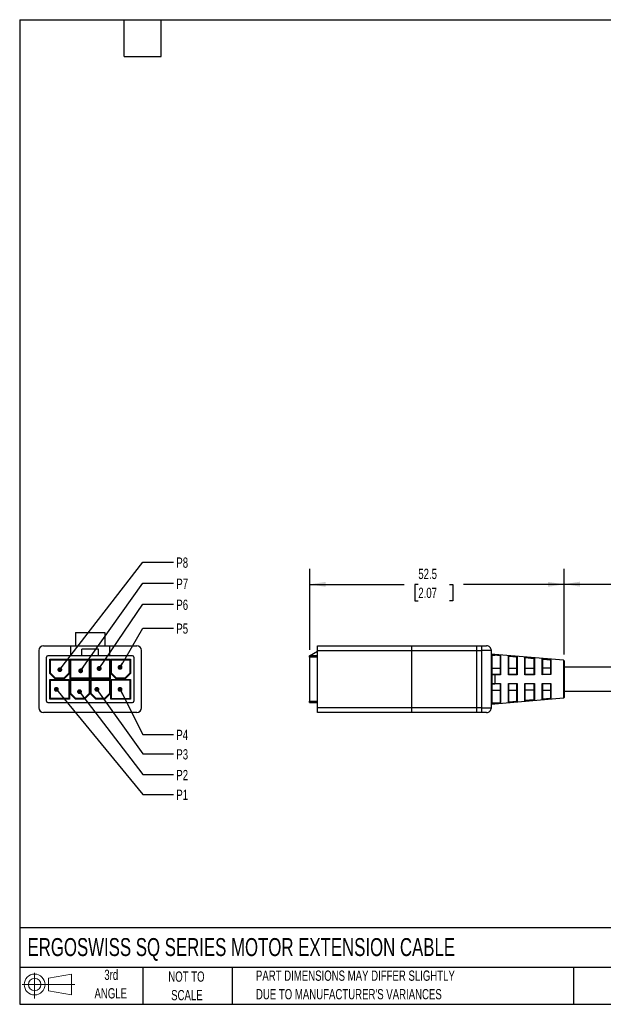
# Model space of a CAD drawing. Header units: millimetres. Extents: x 6 to 273, y 6 to 210.
# Tile 1 of 3: x 6 to 127, y 6 to 210. Entities that reach past the tile are written whole.
import ezdxf

# ---------------------------------------------------------------- set-up
doc = ezdxf.new("R2010")
doc.units = ezdxf.units.MM
doc.layers.add('DIMENSIONS', color=140, linetype='Continuous', lineweight=25)
doc.layers.add('TEXT', color=140, linetype='Continuous', lineweight=25)
doc.layers.add('SLD-DEFPOINTS', color=7, linetype='Continuous')
doc.styles.add('SLDTEXTSTYLE0', font='TXT', dxfattribs={"width": 0.7})
doc.dimstyles.new('SLDDIMSTYLE0', dxfattribs={"dimtxt": 2.158008, "dimasz": 3.302, "dimexe": 0, "dimexo": 0.0625, "dimgap": 0.539502, "dimtad": 0, "dimtih": 1, "dimtoh": 1, "dimrnd": 1e-09, "dimzin": 12, "dimdsep": 46, "dimtxsty": 'SLDTEXTSTYLE0', "dimsah": 1, "dimcen": 0.09, "dimadec": 0, "dimazin": 3, "dimtfac": 1, "dimtofl": 0, "dimtmove": 0, "dimatfit": 3, "dimfxl": 0, "dimfrac": 2, "dimtolj": 1, "dimtzin": 12, "dimarcsym": 0})
doc.dimstyles.new('SLDDIMSTYLE1', dxfattribs={"dimtxt": 0.18, "dimasz": 1.016, "dimexe": 0, "dimexo": 0.0625, "dimgap": 0, "dimtad": 0, "dimtih": 1, "dimtoh": 1, "dimdec": 0, "dimrnd": 1e-09, "dimzin": 0, "dimdsep": 46, "dimtxsty": 'Standard', "dimblk1": 'DOT', "dimblk2": 'DOT', "dimsah": 1, "dimcen": 0.09, "dimadec": 0, "dimazin": 0, "dimtfac": 1.016, "dimtdec": 0, "dimtofl": 0, "dimtmove": 0, "dimatfit": 3, "dimldrblk": 'DOT', "dimfxl": 0, "dimfrac": 2, "dimtolj": 1, "dimtzin": 0, "dimarcsym": 0})

# ---------------------------------------------------------------- blocks, each defined once
blk = doc.blocks.new('Block11')
at = {"color": 7, "linetype": 'Continuous', "lineweight": 18}
for p, q in [((2.59, 5.31), (2.59, 0)), ((5.48, 4.17), (10.18, 5.03)), ((5.48, 1.6), (5.48, 4.17)), ((10.18, 5.03), (10.18, 0.73)), ((0, 2.88), (10.87, 2.88)), ((5.48, 1.6), (10.18, 0.73))]:
    blk.add_line(p, q, dxfattribs=at)
for radius in [2.15, 1.29]:
    blk.add_circle((2.59, 2.88), radius, dxfattribs=at)
blk = doc.blocks.new('Block12')
at = {"layer": 'SLD-DEFPOINTS'}
blk.add_blockref('Block11', (0, 0), dxfattribs=at)
blk = doc.blocks.new('_D')
at = {"layer": 'DIMENSIONS'}
for p, q in [((118.71, 78.51), (118.71, 96.23)), ((154.8, 78.51), (154.8, 96.23)), ((146.42, 94.47), (145.01, 91.65)), ((147.13, 93.06), (146.42, 94.47)), ((118.71, 93.06), (130.98, 93.06)), ((144.31, 93.06), (142.49, 93.06)), ((145.01, 91.65), (144.31, 93.06)), ((154.8, 93.06), (147.13, 93.06))]:
    blk.add_line(p, q, dxfattribs=at)
for points in [[(118.71, 93.06), (122.01, 92.55), (122.01, 93.57)], [(154.8, 93.06), (151.5, 93.57), (151.5, 92.55)]]:
    blk.add_solid(points, dxfattribs=at)
at = {"layer": 'DIMENSIONS', "char_height": 2.117, "attachment_point": 1, "style": 'SLDTEXTSTYLE0'}
for s, insert in [('1.2M', (133.24, 95.79)), ('[3.9FT]', (131.46, 92.36))]:
    blk.add_mtext(s, dxfattribs=dict(at, insert=insert))
blk = doc.blocks.new('_D_1')
at = {"layer": 'DIMENSIONS'}
for p, q in [((66.21, 79.53), (66.21, 96.2)), ((118.71, 78.51), (118.71, 96.2)), ((66.21, 93.02), (85.71, 93.02)), ((88.63, 93.02), (87.91, 93.02)), ((87.91, 93.02), (87.91, 89.59)), ((95.04, 93.02), (95.77, 93.02)), ((95.77, 93.02), (95.77, 89.59)), ((118.71, 93.02), (97.97, 93.02)), ((87.91, 89.59), (88.63, 89.59)), ((95.77, 89.59), (95.04, 89.59))]:
    blk.add_line(p, q, dxfattribs=at)
for points in [[(66.21, 93.02), (69.51, 92.51), (69.51, 93.53)], [(118.71, 93.02), (115.41, 93.53), (115.41, 92.51)]]:
    blk.add_solid(points, dxfattribs=at)
at = {"layer": 'DIMENSIONS', "char_height": 2.117, "attachment_point": 1, "style": 'SLDTEXTSTYLE0'}
for s, insert in [('52.5', (88.63, 96.23)), ('2.07', (88.63, 92.32))]:
    blk.add_mtext(s, dxfattribs=dict(at, insert=insert))
blk = doc.blocks.new('_Dot')
at = {"color": 0, "linetype": 'ByBlock', "lineweight": -2}
blk.add_line((-0.5, 0), (-1, 0), dxfattribs=at)
at = {"color": 0, "linetype": 'ByBlock', "const_width": 0.5}
blk.add_lwpolyline([(-0.25, 0, 1), (0.25, 0, 1)], format="xyb", close=True, dxfattribs=at)

msp = doc.modelspace()

# ---------------------------------------------------------------- linework, layer by layer
for p, q in [((17.897, 83.058), (17.897, 80.358)), ((17.897, 83.058), (23.897, 83.058)), ((23.897, 83.058), (23.897, 80.358)), ((10.297, 79.358), (10.297, 67.558)), ((11.297, 80.358), (16.897, 80.358)), ((16.897, 78.258), (16.897, 80.358)), ((16.897, 80.358), (24.897, 80.358)), ((22.597, 79.658), (19.197, 79.658)), ((19.197, 78.258), (19.197, 79.658)), ((22.597, 78.258), (22.597, 79.658)), ((24.897, 80.358), (24.897, 78.258)), ((24.897, 80.358), (30.497, 80.358)), ((31.497, 67.558), (31.497, 79.358)), ((67.807, 79.358), (67.807, 80.358)), ((67.807, 80.358), (87.263, 80.358)), ((67.807, 67.558), (67.807, 79.358)), ((67.807, 79.358), (87.307, 79.358)), ((87.263, 80.358), (100.663, 80.358)), ((87.307, 67.558), (87.307, 79.358)), ((87.307, 79.358), (100.707, 79.358)), ((100.663, 80.358), (101.707, 80.358)), ((100.707, 67.558), (100.707, 79.358)), ((100.707, 79.358), (101.707, 79.358)), ((101.707, 80.358), (101.707, 79.358)), ((101.707, 80.358), (102.707, 80.358)), ((103.707, 79.358), (101.707, 79.358)), ((101.707, 79.358), (101.707, 67.558)), ((103.707, 67.558), (103.707, 79.358)), ((11.897, 68.908), (11.897, 78.008)), ((19.197, 78.258), (12.147, 78.258)), ((12.566, 77.588), (16.628, 77.588)), ((12.566, 74.612), (12.566, 77.588)), ((12.718, 77.437), (12.566, 77.588)), ((12.718, 77.437), (16.476, 77.437)), ((12.718, 74.675), (12.718, 77.437)), ((16.628, 77.588), (16.476, 77.437)), ((16.476, 77.437), (16.476, 74.675)), ((16.628, 77.588), (16.628, 74.612)), ((16.766, 77.588), (20.828, 77.588)), ((16.766, 73.527), (16.766, 77.588)), ((16.766, 77.588), (16.918, 77.437)), ((16.918, 77.437), (20.676, 77.437)), ((16.918, 73.679), (16.918, 77.437)), ((22.597, 78.258), (19.197, 78.258)), ((20.828, 77.588), (20.676, 77.437)), ((20.676, 77.437), (20.676, 73.679)), ((20.828, 77.588), (20.828, 73.527)), ((20.966, 73.527), (20.966, 77.588)), ((20.966, 77.588), (25.028, 77.588)), ((20.966, 77.588), (21.118, 77.437)), ((21.118, 77.437), (24.876, 77.437)), ((21.118, 73.679), (21.118, 77.437)), ((29.647, 78.258), (22.597, 78.258)), ((25.028, 77.588), (24.876, 77.437)), ((24.876, 77.437), (24.876, 73.679)), ((25.028, 77.588), (25.028, 73.527)), ((25.166, 77.588), (29.228, 77.588)), ((25.166, 74.612), (25.166, 77.588)), ((25.166, 77.588), (25.318, 77.437)), ((25.318, 77.437), (29.076, 77.437)), ((25.318, 74.675), (25.318, 77.437)), ((29.228, 77.588), (29.076, 77.437)), ((29.076, 77.437), (29.076, 74.675)), ((29.228, 77.588), (29.228, 74.612)), ((29.897, 78.008), (29.897, 68.908)), ((66.207, 78.258), (67.807, 79.211)), ((66.207, 78.008), (66.207, 78.258)), ((67.807, 78.258), (66.207, 78.258)), ((67.807, 78.008), (66.207, 78.008)), ((66.207, 78.008), (66.207, 68.908)), ((104.411, 78.558), (103.807, 78.558)), ((103.807, 78.558), (103.807, 78.474)), ((103.807, 78.474), (103.807, 78.376)), ((103.807, 78.474), (104.411, 78.474)), ((103.807, 78.376), (103.807, 75.749)), ((103.807, 78.376), (104.406, 78.376)), ((105.507, 78.28), (104.406, 78.376)), ((118.616, 77.339), (104.411, 78.558)), ((104.411, 78.558), (104.411, 78.474)), ((104.411, 78.474), (105.616, 78.369)), ((105.507, 78.251), (105.511, 78.28)), ((105.511, 78.28), (105.507, 78.28)), ((105.507, 78.251), (105.507, 74.458)), ((105.616, 78.369), (105.616, 74.376)), ((107.216, 78.229), (109.016, 78.072)), ((107.216, 74.377), (107.216, 78.229)), ((107.307, 78.123), (107.307, 78.111)), ((108.907, 77.983), (107.307, 78.123)), ((107.307, 74.458), (107.307, 78.111)), ((108.911, 77.982), (108.907, 77.983)), ((108.907, 77.953), (108.911, 77.982)), ((108.907, 77.953), (108.907, 74.458)), ((109.016, 78.072), (109.016, 74.377)), ((110.616, 77.932), (112.616, 77.756)), ((110.616, 74.378), (110.616, 77.932)), ((110.707, 77.812), (110.706, 77.825)), ((112.507, 77.667), (110.707, 77.825)), ((110.707, 74.458), (110.707, 77.812)), ((112.512, 77.667), (112.507, 77.636)), ((112.507, 77.636), (112.507, 74.458)), ((112.616, 77.756), (112.616, 74.379)), ((114.216, 77.615), (116.016, 77.457)), ((114.216, 74.379), (114.216, 77.615)), ((114.306, 77.509), (114.307, 77.495)), ((115.907, 77.368), (114.306, 77.509)), ((114.307, 74.458), (114.307, 77.495)), ((115.907, 77.335), (115.912, 77.368)), ((115.912, 77.368), (115.907, 77.368)), ((115.907, 77.335), (115.907, 74.458)), ((116.016, 77.457), (116.016, 74.38)), ((118.616, 77.339), (118.616, 69.577)), ((118.707, 77.239), (118.707, 69.676)), ((103.807, 75.749), (103.807, 74.458)), ((103.807, 75.749), (105.507, 75.749)), ((107.307, 75.749), (108.907, 75.749)), ((110.707, 75.749), (112.507, 75.749)), ((115.907, 75.749), (114.307, 75.749)), ((133.599, 75.958), (118.707, 75.958)), ((12.566, 74.612), (12.718, 74.675)), ((13.651, 73.527), (12.566, 74.612)), ((12.566, 73.388), (16.628, 73.388)), ((12.566, 69.327), (12.566, 73.388)), ((12.566, 73.388), (12.718, 73.237)), ((12.718, 74.675), (13.714, 73.679)), ((12.718, 73.237), (16.476, 73.237)), ((12.718, 69.479), (12.718, 73.237)), ((13.651, 73.527), (13.714, 73.679)), ((15.543, 73.527), (13.651, 73.527)), ((15.48, 73.679), (13.714, 73.679)), ((15.48, 73.679), (16.476, 74.675)), ((15.543, 73.527), (15.48, 73.679)), ((16.628, 74.612), (15.543, 73.527)), ((16.628, 74.612), (16.476, 74.675)), ((16.628, 73.388), (16.476, 73.237)), ((16.476, 73.237), (16.476, 69.479)), ((16.628, 73.388), (16.628, 69.327)), ((16.918, 73.679), (16.766, 73.527)), ((20.828, 73.527), (16.766, 73.527)), ((16.766, 73.388), (20.828, 73.388)), ((16.766, 70.412), (16.766, 73.388)), ((16.766, 73.388), (16.918, 73.237)), ((20.676, 73.679), (16.918, 73.679)), ((16.918, 73.237), (20.676, 73.237)), ((16.918, 70.475), (16.918, 73.237)), ((20.828, 73.527), (20.676, 73.679)), ((20.828, 73.388), (20.676, 73.237)), ((20.676, 73.237), (20.676, 70.475)), ((20.828, 73.388), (20.828, 70.412)), ((20.966, 73.527), (21.118, 73.679)), ((25.028, 73.527), (20.966, 73.527)), ((20.966, 73.388), (25.028, 73.388)), ((20.966, 70.412), (20.966, 73.388)), ((21.118, 73.237), (20.966, 73.388)), ((24.876, 73.679), (21.118, 73.679)), ((21.118, 73.237), (24.876, 73.237)), ((21.118, 70.475), (21.118, 73.237)), ((24.876, 73.679), (25.028, 73.527)), ((25.028, 73.388), (24.876, 73.237)), ((24.876, 73.237), (24.876, 70.475)), ((25.028, 73.388), (25.028, 70.412)), ((25.166, 74.612), (25.318, 74.675)), ((26.251, 73.527), (25.166, 74.612)), ((25.166, 73.388), (29.228, 73.388)), ((25.166, 69.327), (25.166, 73.388)), ((25.318, 73.237), (25.166, 73.388)), ((26.314, 73.679), (25.318, 74.675)), ((29.076, 73.237), (25.318, 73.237)), ((25.318, 69.479), (25.318, 73.237)), ((26.314, 73.679), (26.251, 73.527)), ((28.143, 73.527), (26.251, 73.527)), ((28.08, 73.679), (26.314, 73.679)), ((29.076, 74.675), (28.08, 73.679)), ((28.143, 73.527), (28.08, 73.679)), ((29.228, 74.612), (28.143, 73.527)), ((29.076, 74.675), (29.228, 74.612)), ((29.228, 73.388), (29.076, 73.237)), ((29.076, 73.237), (29.076, 69.479)), ((29.228, 73.388), (29.228, 69.327)), ((103.807, 74.458), (103.807, 74.376)), ((103.807, 74.458), (104.406, 74.458)), ((103.807, 74.376), (103.807, 72.54)), ((104.411, 74.376), (103.807, 74.376)), ((104.406, 74.458), (105.507, 74.458)), ((104.411, 74.376), (104.411, 72.54)), ((105.616, 74.376), (104.411, 74.376)), ((105.507, 74.458), (105.511, 74.458)), ((109.016, 74.377), (107.216, 74.377)), ((107.307, 74.458), (108.907, 74.458)), ((108.907, 74.458), (108.911, 74.458)), ((112.616, 74.379), (110.616, 74.378)), ((110.706, 74.458), (112.507, 74.458)), ((112.507, 74.458), (112.512, 74.458)), ((116.016, 74.38), (114.216, 74.379)), ((114.306, 74.458), (115.91, 74.458)), ((115.912, 74.458), (115.907, 74.458)), ((103.807, 72.54), (104.411, 72.54)), ((103.807, 72.54), (103.807, 72.458)), ((103.807, 72.458), (104.406, 72.458)), ((103.807, 72.458), (103.807, 71.166)), ((103.807, 71.166), (105.507, 71.166)), ((103.807, 71.166), (103.807, 68.539)), ((105.507, 72.458), (104.406, 72.458)), ((104.411, 72.54), (105.616, 72.539)), ((105.511, 72.458), (105.507, 72.458)), ((105.507, 72.458), (105.507, 68.664)), ((105.507, 72.458), (105.511, 72.458)), ((105.616, 72.539), (105.616, 68.546)), ((107.216, 72.539), (109.016, 72.538)), ((107.216, 68.686), (107.216, 72.539)), ((107.307, 68.804), (107.307, 72.458)), ((108.907, 72.458), (107.307, 72.458)), ((107.307, 71.166), (108.907, 71.166)), ((108.911, 72.458), (108.907, 72.458)), ((108.907, 72.458), (108.907, 68.962)), ((108.907, 72.458), (108.911, 72.458)), ((109.016, 72.538), (109.016, 68.844)), ((110.616, 72.538), (112.616, 72.537)), ((110.616, 68.984), (110.616, 72.538)), ((110.707, 69.103), (110.707, 72.458)), ((112.507, 72.458), (110.707, 72.458)), ((112.507, 71.166), (110.707, 71.166)), ((112.512, 72.458), (112.507, 72.458)), ((112.507, 72.458), (112.507, 69.28)), ((112.507, 72.458), (112.512, 72.458)), ((112.616, 72.537), (112.616, 69.159)), ((114.216, 72.536), (116.016, 72.535)), ((114.216, 69.3), (114.216, 72.536)), ((115.907, 72.458), (114.306, 72.458)), ((114.307, 69.421), (114.307, 72.458)), ((114.307, 71.166), (115.907, 71.166)), ((115.912, 72.458), (115.907, 72.458)), ((115.907, 72.458), (115.907, 69.58)), ((115.907, 72.458), (115.912, 72.458)), ((116.016, 72.535), (116.016, 69.459)), ((12.718, 69.479), (12.566, 69.327)), ((16.628, 69.327), (12.566, 69.327)), ((16.476, 69.479), (12.718, 69.479)), ((16.628, 69.327), (16.476, 69.479)), ((16.766, 70.412), (16.918, 70.475)), ((17.851, 69.327), (16.766, 70.412)), ((17.914, 69.479), (16.918, 70.475)), ((17.914, 69.479), (17.851, 69.327)), ((19.743, 69.327), (17.851, 69.327)), ((19.68, 69.479), (17.914, 69.479)), ((20.676, 70.475), (19.68, 69.479)), ((19.743, 69.327), (19.68, 69.479)), ((20.828, 70.412), (19.743, 69.327)), ((20.828, 70.412), (20.676, 70.475)), ((20.966, 70.412), (21.118, 70.475)), ((22.051, 69.327), (20.966, 70.412)), ((22.114, 69.479), (21.118, 70.475)), ((22.051, 69.327), (22.114, 69.479)), ((23.943, 69.327), (22.051, 69.327)), ((23.88, 69.479), (22.114, 69.479)), ((24.876, 70.475), (23.88, 69.479)), ((23.943, 69.327), (23.88, 69.479)), ((25.028, 70.412), (23.943, 69.327)), ((25.028, 70.412), (24.876, 70.475)), ((25.166, 69.327), (25.318, 69.479)), ((29.228, 69.327), (25.166, 69.327)), ((25.318, 69.479), (29.076, 69.479)), ((29.076, 69.479), (29.228, 69.327)), ((104.411, 68.358), (118.616, 69.577)), ((112.616, 69.159), (110.616, 68.984)), ((110.706, 69.09), (112.507, 69.248)), ((110.707, 69.103), (110.706, 69.09)), ((112.507, 69.28), (112.512, 69.249)), ((112.507, 69.248), (112.512, 69.249)), ((116.016, 69.459), (114.216, 69.3)), ((114.306, 69.406), (115.91, 69.547)), ((114.307, 69.421), (114.306, 69.406)), ((115.912, 69.548), (115.907, 69.58)), ((118.707, 70.958), (134.274, 70.958)), ((12.147, 68.658), (29.647, 68.658)), ((66.207, 68.908), (67.807, 68.908)), ((66.207, 68.658), (66.207, 68.908)), ((66.207, 68.658), (67.807, 68.658)), ((87.307, 67.558), (67.807, 67.558)), ((67.807, 66.558), (67.807, 67.558)), ((100.707, 67.558), (87.307, 67.558)), ((101.707, 67.558), (100.707, 67.558)), ((101.707, 67.558), (103.707, 67.558)), ((101.707, 67.558), (101.707, 66.558)), ((103.807, 68.539), (103.807, 68.441)), ((103.807, 68.539), (104.406, 68.539)), ((104.411, 68.441), (103.807, 68.441)), ((103.807, 68.441), (103.807, 68.358)), ((103.807, 68.358), (104.411, 68.358)), ((104.406, 68.539), (105.507, 68.635)), ((105.616, 68.546), (104.411, 68.441)), ((104.411, 68.441), (104.411, 68.358)), ((105.511, 68.636), (105.507, 68.664)), ((105.507, 68.635), (105.511, 68.636)), ((109.016, 68.844), (107.216, 68.686)), ((107.307, 68.793), (108.907, 68.933)), ((107.307, 68.804), (107.307, 68.793)), ((108.911, 68.933), (108.907, 68.962)), ((108.907, 68.933), (108.911, 68.933)), ((30.497, 66.558), (11.297, 66.558)), ((87.263, 66.558), (67.807, 66.558)), ((100.663, 66.558), (87.263, 66.558)), ((101.707, 66.558), (100.663, 66.558)), ((102.707, 66.558), (101.707, 66.558))]:
    msp.add_line(p, q)
at = {"flags": 128}
msp.add_lwpolyline([(112.512, 77.667), (112.509, 77.667), (112.507, 77.667)], dxfattribs=at)
for centre, radius, start, end in [((11.297, 79.358), 1, 90, 180), ((30.497, 79.358), 1, 0, 90), ((81.678, 79.607), 5.634, 357.46243, 7.6551), ((95.081, 79.607), 5.632, 357.45991, 7.65762), ((102.707, 79.358), 1, 359.99966, 90.00004), ((12.147, 78.008), 0.25, 90, 180), ((29.647, 78.008), 0.25, 0, 90), ((103.807, 78.658), 0.1, 180.00626, 269.99468), ((118.607, 77.239), 0.1, 359.99462, 85.09975), ((118.607, 69.676), 0.1, 274.90001, 0.00548), ((11.297, 67.558), 1, 180, 270), ((12.147, 68.908), 0.25, 180, 270), ((29.647, 68.908), 0.25, 270, 0), ((30.497, 67.558), 1, 270, 0), ((81.678, 67.308), 5.634, 352.34491, 2.53756), ((94.852, 67.318), 5.86, 352.54193, 2.34054), ((102.707, 67.558), 1, 270, 0.00032), ((103.807, 68.258), 0.1, 90.0051, 179.99384)]:
    msp.add_arc(centre, radius, start, end)
for points, knots in [([(103.807, 78.474), (103.801, 78.475), (103.79, 78.475), (103.773, 78.478), (103.758, 78.483), (103.739, 78.492), (103.716, 78.508), (103.71, 78.529), (103.707, 78.54)], [0, 0, 0, 0, 0.1350424, 0.2656683, 0.3900441, 0.5064346, 0.7463544, 1, 1, 1, 1]), ([(103.807, 78.376), (103.805, 78.376), (103.799, 78.377), (103.786, 78.381), (103.763, 78.395), (103.731, 78.427), (103.717, 78.465), (103.709, 78.504), (103.708, 78.524), (103.707, 78.54)], [0, 0, 0, 0, 0.03783271, 0.08264999, 0.19546768, 0.43205122, 0.70415749, 0.77399277, 1, 1, 1, 1]), ([(104.406, 78.376), (104.407, 78.387), (104.407, 78.409), (104.409, 78.438), (104.409, 78.459), (104.41, 78.47), (104.411, 78.474)], [0, 0, 0, 0, 0.3460655, 0.6507762, 0.8777434, 1, 1, 1, 1]), ([(105.616, 78.369), (105.6, 78.365), (105.573, 78.359), (105.543, 78.335), (105.522, 78.309), (105.515, 78.29), (105.511, 78.28)], [0, 0, 0, 0, 0.3288349, 0.5681575, 0.7821219, 1, 1, 1, 1]), ([(107.307, 78.123), (107.305, 78.133), (107.3, 78.154), (107.283, 78.183), (107.256, 78.213), (107.23, 78.223), (107.216, 78.229)], [0, 0, 0, 0, 0.2031981, 0.4408598, 0.6810678, 1, 1, 1, 1]), ([(109.016, 78.072), (109, 78.068), (108.973, 78.061), (108.944, 78.037), (108.923, 78.012), (108.915, 77.992), (108.911, 77.982)], [0, 0, 0, 0, 0.3300584, 0.5689406, 0.7823158, 1, 1, 1, 1]), ([(110.706, 77.825), (110.704, 77.836), (110.7, 77.856), (110.683, 77.884), (110.657, 77.913), (110.632, 77.925), (110.616, 77.932)], [0, 0, 0, 0, 0.2151624, 0.4304328, 0.6534069, 1, 1, 1, 1]), ([(112.616, 77.756), (112.6, 77.752), (112.573, 77.745), (112.544, 77.721), (112.523, 77.696), (112.516, 77.677), (112.512, 77.667)], [0, 0, 0, 0, 0.3312225, 0.5697307, 0.7825005, 1, 1, 1, 1]), ([(114.306, 77.509), (114.304, 77.519), (114.299, 77.54), (114.283, 77.567), (114.257, 77.597), (114.231, 77.608), (114.216, 77.615)], [0, 0, 0, 0, 0.2148129, 0.4294594, 0.6525623, 1, 1, 1, 1]), ([(116.016, 77.457), (116, 77.452), (115.974, 77.445), (115.945, 77.421), (115.924, 77.397), (115.916, 77.378), (115.912, 77.368)], [0, 0, 0, 0, 0.331586, 0.5704844, 0.7826813, 1, 1, 1, 1]), ([(103.807, 75.749), (103.801, 75.749), (103.788, 75.75), (103.768, 75.754), (103.75, 75.76), (103.732, 75.77), (103.713, 75.787), (103.709, 75.804), (103.707, 75.814)], [0, 0, 0, 0, 0.1503804, 0.3024839, 0.4523618, 0.5962259, 0.7800782, 1, 1, 1, 1]), ([(103.707, 74.558), (103.709, 74.528), (103.713, 74.478), (103.735, 74.423), (103.757, 74.397), (103.772, 74.385), (103.789, 74.377), (103.801, 74.376), (103.807, 74.376)], [0, 0, 0, 0, 0.3949716, 0.6631265, 0.757183, 0.8423927, 0.9221503, 1, 1, 1, 1]), ([(103.807, 74.458), (103.805, 74.458), (103.799, 74.458), (103.786, 74.46), (103.762, 74.466), (103.733, 74.485), (103.722, 74.508), (103.716, 74.517), (103.716, 74.517), (103.715, 74.518), (103.714, 74.522), (103.709, 74.534), (103.708, 74.547), (103.707, 74.558)], [0, 0, 0, 0, 0.0490511, 0.1072166, 0.2504088, 0.5253148, 0.7335873, 0.7337639, 0.7350044, 0.7384557, 0.751486, 0.8019732, 1, 1, 1, 1]), ([(104.411, 74.376), (104.41, 74.386), (104.41, 74.406), (104.409, 74.431), (104.408, 74.448), (104.407, 74.456), (104.406, 74.458)], [0, 0, 0, 0, 0.39470892, 0.71618927, 0.92610279, 1, 1, 1, 1]), ([(105.511, 74.458), (105.515, 74.457), (105.527, 74.453), (105.547, 74.439), (105.577, 74.413), (105.601, 74.39), (105.616, 74.376)], [0, 0, 0, 0, 0.0995995, 0.2729392, 0.5329798, 1, 1, 1, 1]), ([(107.216, 74.377), (107.23, 74.39), (107.251, 74.411), (107.279, 74.437), (107.295, 74.451), (107.304, 74.456), (107.307, 74.458)], [0, 0, 0, 0, 0.4753479, 0.7496579, 0.930286, 1, 1, 1, 1]), ([(108.911, 74.458), (108.916, 74.457), (108.928, 74.454), (108.947, 74.44), (108.978, 74.414), (109.001, 74.391), (109.016, 74.377)], [0, 0, 0, 0, 0.10146, 0.2747406, 0.5345502, 1, 1, 1, 1]), ([(110.616, 74.378), (110.631, 74.392), (110.653, 74.414), (110.68, 74.44), (110.695, 74.453), (110.704, 74.457), (110.706, 74.458)], [0, 0, 0, 0, 0.5118712, 0.7641195, 0.9251693, 1, 1, 1, 1]), ([(112.512, 74.458), (112.516, 74.457), (112.528, 74.454), (112.548, 74.44), (112.578, 74.415), (112.601, 74.393), (112.616, 74.379)], [0, 0, 0, 0, 0.1037036, 0.2769775, 0.5350295, 1, 1, 1, 1]), ([(114.306, 74.459), (114.305, 74.458), (114.3, 74.456), (114.288, 74.448), (114.278, 74.439), (114.272, 74.432), (114.272, 74.432), (114.271, 74.431), (114.263, 74.42), (114.253, 74.403), (114.237, 74.387), (114.225, 74.381), (114.219, 74.38), (114.216, 74.379)], [0, 0, 0, 0, 0.0407407, 0.1244141, 0.3529054, 0.3532813, 0.3559621, 0.3631655, 0.3903576, 0.66824, 0.8454307, 0.9241286, 1, 1, 1, 1]), ([(116.016, 74.38), (116, 74.395), (115.976, 74.418), (115.942, 74.438), (115.925, 74.453), (115.915, 74.457), (115.91, 74.458)], [0, 0, 0, 0, 0.4970381, 0.7518651, 0.878364, 1, 1, 1, 1]), ([(103.807, 72.54), (103.801, 72.539), (103.789, 72.538), (103.772, 72.531), (103.757, 72.519), (103.735, 72.492), (103.713, 72.438), (103.709, 72.388), (103.707, 72.358)], [0, 0, 0, 0, 0.0778496, 0.1576094, 0.242825, 0.3369149, 0.6050727, 1, 1, 1, 1]), ([(103.807, 72.458), (103.805, 72.458), (103.799, 72.458), (103.787, 72.456), (103.763, 72.45), (103.734, 72.43), (103.718, 72.404), (103.709, 72.38), (103.708, 72.367), (103.707, 72.358)], [0, 0, 0, 0, 0.0499241, 0.1069092, 0.2419406, 0.505595, 0.7575157, 0.8146242, 1, 1, 1, 1]), ([(103.707, 71.102), (103.709, 71.111), (103.713, 71.129), (103.732, 71.145), (103.75, 71.155), (103.768, 71.162), (103.788, 71.166), (103.801, 71.166), (103.807, 71.166)], [0, 0, 0, 0, 0.2198755, 0.4037837, 0.5476452, 0.6975212, 0.8496221, 1, 1, 1, 1]), ([(104.406, 72.458), (104.407, 72.46), (104.408, 72.467), (104.409, 72.484), (104.41, 72.509), (104.41, 72.529), (104.411, 72.54)], [0, 0, 0, 0, 0.0738962, 0.2838106, 0.6052919, 1, 1, 1, 1]), ([(105.616, 72.539), (105.601, 72.525), (105.577, 72.502), (105.547, 72.476), (105.527, 72.462), (105.515, 72.459), (105.511, 72.458)], [0, 0, 0, 0, 0.4640725, 0.732071, 0.9008021, 1, 1, 1, 1]), ([(107.307, 72.458), (107.304, 72.459), (107.295, 72.464), (107.279, 72.479), (107.251, 72.504), (107.23, 72.525), (107.216, 72.539)], [0, 0, 0, 0, 0.06971343, 0.25034299, 0.52458669, 1, 1, 1, 1]), ([(109.016, 72.538), (109.001, 72.524), (108.977, 72.502), (108.947, 72.476), (108.927, 72.462), (108.916, 72.459), (108.911, 72.458)], [0, 0, 0, 0, 0.464148, 0.7304959, 0.8989962, 1, 1, 1, 1]), ([(110.706, 72.458), (110.704, 72.459), (110.695, 72.463), (110.68, 72.476), (110.653, 72.502), (110.631, 72.523), (110.616, 72.538)], [0, 0, 0, 0, 0.0746158, 0.2356858, 0.4879316, 1, 1, 1, 1]), ([(112.616, 72.537), (112.601, 72.523), (112.578, 72.501), (112.548, 72.475), (112.528, 72.462), (112.516, 72.459), (112.512, 72.458)], [0, 0, 0, 0, 0.4638594, 0.7284162, 0.8967549, 1, 1, 1, 1]), ([(114.306, 72.458), (114.303, 72.459), (114.294, 72.462), (114.279, 72.475), (114.253, 72.501), (114.231, 72.522), (114.216, 72.536)], [0, 0, 0, 0, 0.07723392, 0.23828233, 0.48919739, 1, 1, 1, 1]), ([(116.016, 72.535), (116.001, 72.521), (115.978, 72.5), (115.948, 72.475), (115.929, 72.461), (115.917, 72.459), (115.912, 72.458)], [0, 0, 0, 0, 0.4624786, 0.7260728, 0.8943235, 1, 1, 1, 1]), ([(110.616, 68.984), (110.632, 68.991), (110.657, 69.002), (110.683, 69.031), (110.7, 69.059), (110.704, 69.08), (110.706, 69.09)], [0, 0, 0, 0, 0.3465737, 0.5695545, 0.7847235, 1, 1, 1, 1]), ([(112.512, 69.249), (112.516, 69.239), (112.524, 69.219), (112.544, 69.195), (112.574, 69.17), (112.6, 69.163), (112.616, 69.159)], [0, 0, 0, 0, 0.2181885, 0.4360304, 0.6680812, 1, 1, 1, 1]), ([(114.306, 69.406), (114.305, 69.4), (114.302, 69.387), (114.291, 69.363), (114.279, 69.347), (114.272, 69.336), (114.272, 69.336), (114.271, 69.334), (114.264, 69.325), (114.254, 69.311), (114.236, 69.304), (114.225, 69.301), (114.219, 69.3), (114.216, 69.3)], [0, 0, 0, 0, 0.1296502, 0.2722733, 0.5295254, 0.5298722, 0.5323461, 0.5389425, 0.5631025, 0.7604113, 0.8780577, 0.9379719, 1, 1, 1, 1]), ([(116.016, 69.459), (115.999, 69.464), (115.971, 69.472), (115.939, 69.492), (115.921, 69.518), (115.914, 69.536), (115.91, 69.547)], [0, 0, 0, 0, 0.3625254, 0.5952508, 0.7529951, 1, 1, 1, 1]), ([(103.707, 68.375), (103.708, 68.392), (103.709, 68.413), (103.714, 68.435), (103.715, 68.441), (103.716, 68.442), (103.716, 68.443), (103.719, 68.458), (103.732, 68.488), (103.761, 68.518), (103.786, 68.533), (103.799, 68.539), (103.805, 68.539), (103.807, 68.539)], [0, 0, 0, 0, 0.2425484, 0.3051481, 0.3213463, 0.3256303, 0.3271716, 0.3273613, 0.548543, 0.7950821, 0.9165625, 0.9627949, 1, 1, 1, 1]), ([(103.707, 68.375), (103.708, 68.382), (103.712, 68.403), (103.734, 68.422), (103.757, 68.432), (103.774, 68.437), (103.79, 68.44), (103.802, 68.441), (103.807, 68.441)], [0, 0, 0, 0, 0.1527998, 0.4808912, 0.6102633, 0.7415085, 0.8721958, 1, 1, 1, 1]), ([(103.71, 68.411), (103.709, 68.405), (103.708, 68.393), (103.707, 68.381), (103.707, 68.375)], [0, 0, 0, 0, 0.5731949, 1, 1, 1, 1]), ([(104.411, 68.441), (104.41, 68.445), (104.409, 68.456), (104.409, 68.478), (104.407, 68.507), (104.407, 68.528), (104.406, 68.539)], [0, 0, 0, 0, 0.1222566, 0.3492261, 0.6539345, 1, 1, 1, 1]), ([(105.511, 68.636), (105.515, 68.626), (105.522, 68.606), (105.543, 68.581), (105.573, 68.556), (105.6, 68.55), (105.616, 68.546)], [0, 0, 0, 0, 0.2185361, 0.4371647, 0.6688812, 1, 1, 1, 1]), ([(107.216, 68.686), (107.23, 68.692), (107.256, 68.703), (107.283, 68.732), (107.3, 68.761), (107.305, 68.783), (107.307, 68.793)], [0, 0, 0, 0, 0.3188783, 0.5591377, 0.7967818, 1, 1, 1, 1]), ([(108.911, 68.933), (108.915, 68.923), (108.923, 68.903), (108.944, 68.878), (108.973, 68.854), (109, 68.848), (109.016, 68.844)], [0, 0, 0, 0, 0.2183697, 0.4366295, 0.6690891, 1, 1, 1, 1])]:
    msp.add_open_spline(points, degree=3, knots=knots)
at = {"layer": 'TEXT'}
for p, q in [((6.35, 209.55), (273.05, 209.55)), ((6.35, 209.55), (6.35, 6.35)), ((27.94, 201.93), (27.94, 209.55)), ((35.56, 201.93), (35.56, 209.55)), ((27.94, 201.93), (35.56, 201.93)), ((273.05, 22.126), (6.35, 22.126)), ((273.05, 13.97), (6.35, 13.97)), ((31.75, 13.97), (31.75, 6.35)), ((50.212, 13.97), (50.212, 6.35)), ((120.646, 13.97), (120.646, 6.35)), ((6.35, 6.35), (273.05, 6.35))]:
    msp.add_line(p, q, dxfattribs=at)

# ---------------------------------------------------------------- block references
at = {"layer": 'SLD-DEFPOINTS'}
msp.add_blockref('Block12', (6.838, 7.554), dxfattribs=at)

# ---------------------------------------------------------------- texts
at = {"layer": 'TEXT', "style": 'SLDTEXTSTYLE0'}
for s, insert, char_height, attachment_point in [('P8', (38.688, 98.56), 2.1167, 1), ('P7', (38.688, 94.183), 2.1167, 1), ('P6', (38.688, 89.86), 2.1167, 1), ('P5', (38.688, 84.948), 2.1167, 1), ('P4', (38.688, 63.008), 2.1167, 1), ('P3', (38.688, 58.997), 2.1167, 1), ('P2', (38.688, 54.719), 2.1167, 1), ('P1', (38.688, 50.646), 2.1167, 1), ('ERGOSWISS SQ SERIES MOTOR EXTENSION CABLE', (7.966, 20.015), 3.70417, 1), ('3rd', (25.247, 13.501), 2.1167, 2), ('NOT TO', (40.768, 13.126), 2.1167, 2), ('PART DIMENSIONS MAY DIFFER SLIGHTLY', (55.119, 13.321), 2.11667, 1), ('ANGLE', (25.149, 9.678), 2.1167, 2), ('SCALE', (40.865, 9.304), 2.1167, 2), ("DUE TO MANUFACTURER'S VARIANCES", (55.119, 9.499), 2.11667, 1)]:
    msp.add_mtext(s, dxfattribs=dict(at, insert=insert, char_height=char_height, attachment_point=attachment_point))

# ---------------------------------------------------------------- dimensions: what is measured, and where the dimension line sits
at = {"layer": 'DIMENSIONS'}
dim = msp.add_linear_dim(base=(66.207, 93.021), p1=(118.707, 77.239), p2=(66.207, 78.258), angle=0, dimstyle='SLDDIMSTYLE0', dxfattribs=at)
dim.commit()
dim.dimension.update_dxf_attribs({"geometry": '_D_1', "text_midpoint": (91.837, 93.021), "dimtype": 160})
dim = msp.add_linear_dim(base=(154.801, 93.058), p1=(118.707, 77.239), p2=(154.801, 77.239), angle=0, text='1.2M\\P[3.9FT]', dimstyle='SLDDIMSTYLE0', dxfattribs=at)
dim.commit()
dim.dimension.update_dxf_attribs({"geometry": '_D', "text_midpoint": (136.734, 93.058), "dimtype": 160})

# ---------------------------------------------------------------- leaders
at = {"layer": 'TEXT'}
for points in [[(14.634, 75.412), (31.784, 97.622), (38.134, 97.622)], [(18.936, 75.173), (31.784, 93.259), (38.134, 93.259)], [(22.759, 75.65), (31.784, 88.896), (38.134, 88.896)], [(27.061, 75.889), (31.784, 83.959), (38.134, 83.959)], [(13.917, 71.349), (31.784, 49.631), (38.134, 49.631)], [(18.697, 70.871), (31.784, 53.764), (38.134, 53.764)], [(22.281, 71.349), (31.784, 58.012), (38.134, 58.012)], [(27.061, 71.349), (31.784, 62.031), (38.134, 62.031)]]:
    msp.add_leader(points, dimstyle='SLDDIMSTYLE1', dxfattribs=at)

doc.saveas('drawing.dxf')
